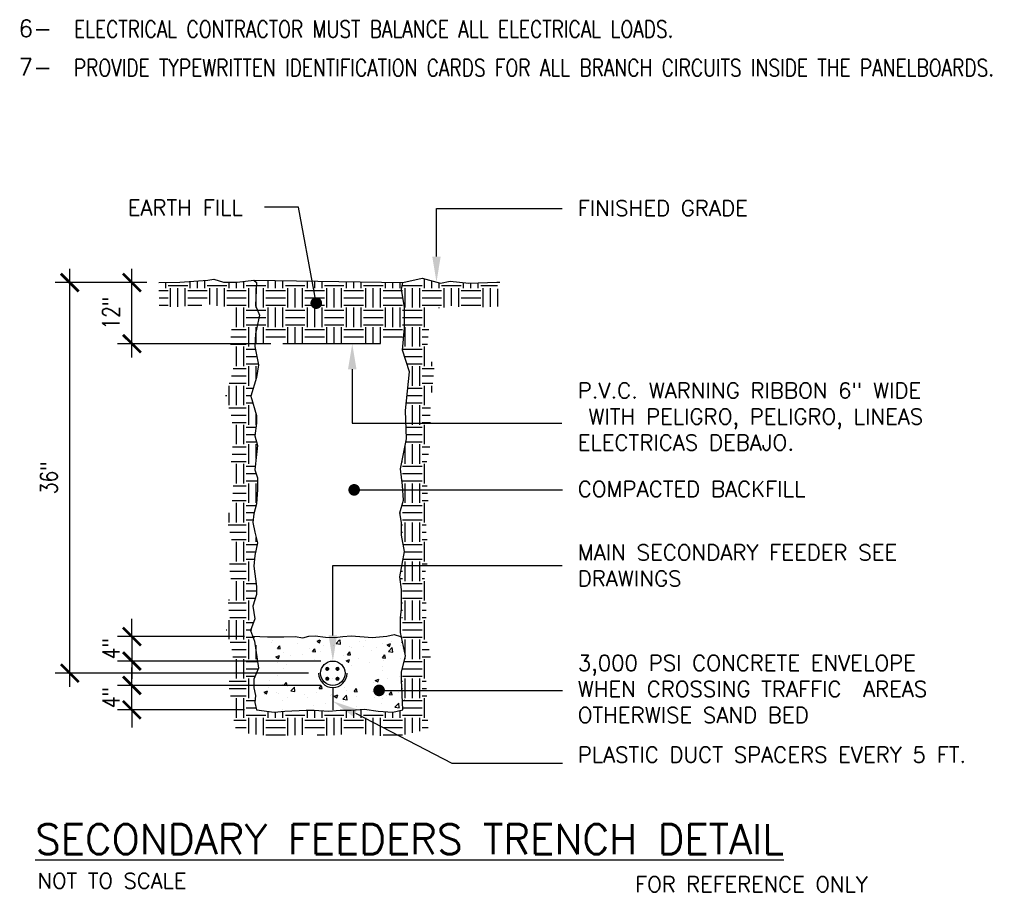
# Model space of a CAD drawing. Header units: inches. Extents: x 26619 to 28048, y 1575 to 4104.
# Tile 17 of 23: x 26643 to 26865, y 3292 to 3489. Entities that reach past the tile are written whole.
import ezdxf
from ezdxf import colors
from ezdxf.entities.mleader import LeaderData, LeaderLine
from ezdxf.math import Vec2, Vec3

# ---------------------------------------------------------------- set-up
doc = ezdxf.new("R2010")
doc.units = ezdxf.units.IN
doc.header["$LTSCALE"] = 2
doc.header["$MEASUREMENT"] = 0
doc.layers.get('0').update_dxf_attribs({"color": 8, "linetype": 'CONTINUOUS'})
doc.layers.get('Defpoints').update_dxf_attribs({"linetype": 'CONTINUOUS'})
for name, color, linetype in [('1DIM', 3, 'CONTINUOUS'), ('DETS', 7, 'CONTINUOUS'), ('EL-ANNO-TEXT', 4, 'CONTINUOUS')]:
    doc.layers.add(name, color=color, linetype=linetype)
doc.layers.add('a-an-DIM', color=8, linetype='CONTINUOUS', lineweight=0)
doc.styles.add('140ANNO', font='simplex.shx', dxfattribs={"height": 0.14})
doc.styles.add('80ANNO', font='romans.shx', dxfattribs={"width": 0.8, "height": 0.08})
doc.styles.get("Standard").update_dxf_attribs({"font": 'simplex.shx'})
doc.dimstyles.new('annotative by juan', dxfattribs={"dimtxt": 0.08, "dimasz": 0.083984, "dimexe": 0.068359, "dimexo": 0.056641, "dimgap": 0.050781, "dimtad": 1, "dimdec": 8, "dimzin": 3, "dimdsep": 46, "dimlunit": 4, "dimtxsty": '80ANNO', "dimblk": 'ARCHTICK', "dimcen": 0.078125, "dimdle": 0.064453, "dimclrt": 3, "dimadec": 0, "dimazin": 0, "dimtfac": 1, "dimtdec": 8, "dimtix": 1, "dimtmove": 1, "dimatfit": 0, "dimfxl": 1, "dimtolj": 1, "dimtzin": 0, "dimarcsym": 0})

# ---------------------------------------------------------------- blocks, each defined once
blk = doc.blocks.new('*X36')
at = {"color": 0}
for p, q in [((2718.16, 552), (2724, 552)), ((2722.5, 538.5), (2722.5, 550.5)), ((2725.5, 550.5), (2725.5, 555.15)), ((2730, 550.5), (2730, 555.08)), ((2734.5, 550.5), (2734.5, 555.01)), ((2736, 552), (2748, 552)), ((2737.5, 538.5), (2737.5, 550.5)), ((2742, 538.5), (2742, 550.5)), ((2746.5, 538.5), (2746.5, 550.5)), ((2749.5, 550.5), (2749.5, 554.77)), ((2754, 550.5), (2754, 554.7)), ((2758.5, 550.5), (2758.5, 554.63)), ((2760, 552), (2772, 552)), ((2761.5, 538.5), (2761.5, 550.5)), ((2766, 538.5), (2766, 550.5)), ((2770.5, 538.5), (2770.5, 550.5)), ((2773.5, 550.5), (2773.5, 554.39)), ((2778, 550.5), (2778, 554.32)), ((2782.5, 550.5), (2782.5, 554.25)), ((2784, 552), (2796, 552)), ((2785.5, 538.5), (2785.5, 550.5)), ((2790, 538.5), (2790, 550.5)), ((2794.5, 538.5), (2794.5, 550.5)), ((2797.5, 550.5), (2797.5, 554.01)), ((2802, 550.5), (2802, 553.94)), ((2806.5, 550.5), (2806.5, 553.87)), ((2718, 539.08), (2718, 547.38)), ((2724, 549), (2736, 549)), ((2724, 544.5), (2736, 544.5)), ((2748, 549), (2760, 549)), ((2748, 544.5), (2760, 544.5)), ((2772, 549), (2784, 549)), ((2772, 544.5), (2784, 544.5)), ((2796, 549), (2807.56, 549)), ((2796, 544.5), (2808, 544.5)), ((2724, 540), (2736, 540)), ((2725.5, 526.5), (2725.5, 538.5)), ((2730, 526.5), (2730, 538.5)), ((2734.5, 526.5), (2734.5, 538.5)), ((2748, 540), (2760, 540)), ((2749.5, 526.5), (2749.5, 538.5)), ((2754, 526.5), (2754, 538.5)), ((2758.5, 526.5), (2758.5, 538.5)), ((2772, 540), (2784, 540)), ((2773.5, 526.5), (2773.5, 538.5)), ((2778, 526.5), (2778, 538.5)), ((2782.5, 526.5), (2782.5, 538.5)), ((2796, 540), (2808, 540)), ((2797.5, 526.5), (2797.5, 538.5)), ((2802, 526.5), (2802, 538.5)), ((2806.5, 526.5), (2806.5, 538.5)), ((2718.83, 537), (2724, 537)), ((2719.85, 532.5), (2724, 532.5)), ((2736, 537), (2748, 537)), ((2736, 532.5), (2748, 532.5)), ((2760, 537), (2772, 537)), ((2760, 532.5), (2772, 532.5)), ((2784, 537), (2796, 537)), ((2784, 532.5), (2796, 532.5)), ((2808, 537), (2809.21, 537)), ((2808, 532.5), (2809.21, 532.5)), ((2718.9, 528), (2724, 528)), ((2722.5, 516.35), (2722.5, 526.5)), ((2736, 528), (2748, 528)), ((2737.5, 516.35), (2737.5, 526.5)), ((2742, 516.35), (2742, 526.5)), ((2746.5, 516.35), (2746.5, 526.5)), ((2760, 528), (2772, 528)), ((2761.5, 516.35), (2761.5, 526.5)), ((2766, 516.35), (2766, 526.5)), ((2770.5, 516.35), (2770.5, 526.5)), ((2784, 528), (2796, 528)), ((2785.5, 516.35), (2785.5, 526.5)), ((2790, 516.35), (2790, 526.5)), ((2794.5, 516.35), (2794.5, 526.5)), ((2808, 528), (2809.21, 528)), ((2718, 516.35), (2718, 523.71)), ((2724, 525), (2736, 525)), ((2724, 520.5), (2736, 520.5)), ((2748, 525), (2760, 525)), ((2748, 520.5), (2760, 520.5)), ((2772, 525), (2784, 525)), ((2772, 520.5), (2784, 520.5)), ((2796, 525), (2808, 525)), ((2796, 520.5), (2808, 520.5))]:
    blk.add_line(p, q, dxfattribs=at)
blk = doc.blocks.new('*X35')
at = {"color": 0}
for p, q in [((2518.34, 448.96), (2518.34, 448.96)), ((2518.57, 450.3), (2518.57, 450.3)), ((2534.35, 448.28), (2534.35, 448.28)), ((2546.14, 450.05), (2547.87, 450.71)), ((2546.14, 450.05), (2547.63, 449.04)), ((2547.63, 449.04), (2548.2, 450.71)), ((2558, 448.59), (2560.04, 450.71)), ((2558, 448.59), (2560.66, 448.17)), ((2560.66, 448.17), (2560.37, 450.71)), ((2571.97, 449.56), (2571.97, 449.56)), ((2576.07, 450.28), (2576.07, 450.28)), ((2586.31, 448.43), (2586.31, 448.43)), ((2589.26, 447.65), (2591.36, 448.45)), ((2589.26, 447.65), (2590.75, 446.64)), ((2590.75, 446.64), (2591.36, 448.45)), ((2592.09, 449.6), (2592.09, 449.6)), ((2521.81, 445.42), (2523.26, 447.14)), ((2521.81, 445.42), (2523.61, 445.26)), ((2523.61, 445.26), (2523.26, 447.14)), ((2525.83, 443.27), (2525.83, 443.27)), ((2537.13, 441.95), (2537.13, 441.95)), ((2541.23, 445.39), (2541.23, 445.39)), ((2543.33, 443.53), (2544.78, 445.26)), ((2543.33, 443.53), (2545.12, 443.38)), ((2545.13, 443.38), (2544.78, 445.26)), ((2548.5, 443.45), (2548.5, 443.45)), ((2550.37, 447.6), (2550.37, 447.6)), ((2556.39, 447.31), (2556.39, 447.31)), ((2564.85, 441.65), (2566.3, 443.38)), ((2564.85, 441.65), (2566.64, 441.5)), ((2566.64, 441.49), (2566.3, 443.37)), ((2566.38, 446.93), (2566.38, 446.93)), ((2567.44, 445.94), (2567.44, 445.94)), ((2574.95, 446.93), (2574.95, 446.93)), ((2579.66, 444.47), (2579.66, 444.47)), ((2582.4, 446.25), (2582.4, 446.25)), ((2587.01, 441.68), (2587.01, 441.68)), ((2590.01, 443.62), (2592.35, 446.06)), ((2590.01, 443.62), (2592.68, 443.21)), ((2592.68, 443.2), (2592.35, 446.05)), ((2597.15, 447.47), (2597.15, 447.47)), ((2598.41, 445.57), (2598.41, 445.57)), ((2520.94, 440.37), (2523.04, 441.18)), ((2520.94, 440.37), (2522.43, 439.37)), ((2522.06, 437.06), (2522.06, 437.06)), ((2522.43, 439.37), (2523.04, 441.18)), ((2529.62, 440.96), (2529.62, 440.96)), ((2544.67, 438.46), (2544.67, 438.46)), ((2554.09, 435.71), (2554.09, 435.71)), ((2556.02, 437.32), (2556.02, 437.32)), ((2562.16, 441.46), (2562.16, 441.46)), ((2564.05, 437.97), (2566.15, 438.78)), ((2564.05, 437.97), (2565.54, 436.97)), ((2565.54, 436.96), (2566.15, 438.78)), ((2571.6, 439.57), (2571.6, 439.57)), ((2578.42, 436.6), (2578.42, 436.6)), ((2586.37, 439.77), (2587.81, 441.49)), ((2586.37, 439.77), (2588.16, 439.61)), ((2586.85, 437.88), (2586.85, 437.88)), ((2588.16, 439.61), (2587.81, 441.49)), ((2597.37, 439.09), (2597.37, 439.09)), ((2525.46, 433.29), (2525.46, 433.29)), ((2527.17, 435.46), (2527.17, 435.46)), ((2529.24, 430.12), (2529.24, 430.12)), ((2551.85, 431.87), (2551.85, 431.87)), ((2559.55, 434.11), (2559.55, 434.11)), ((2567.06, 435.1), (2567.06, 435.1)), ((2586.12, 434.35), (2586.12, 434.35)), ((2586.64, 431.7), (2586.64, 431.7)), ((2516.86, 425.87), (2516.86, 425.87)), ((2521.73, 429.13), (2521.73, 429.13)), ((2525.98, 422.85), (2527.42, 424.58)), ((2527.77, 422.69), (2527.42, 424.57)), ((2555.66, 427.33), (2555.66, 427.33)), ((2580.81, 424.38), (2580.81, 424.38)), ((2581.96, 425.89), (2584.06, 426.7)), ((2581.96, 425.89), (2583.45, 424.89)), ((2583.45, 424.89), (2584.06, 426.7)), ((2589.48, 427.26), (2589.48, 427.26)), ((2596.99, 428.25), (2596.99, 428.25)), ((2598.3, 427.38), (2598.3, 427.38)), ((2513.64, 418.62), (2515.74, 419.43)), ((2513.64, 418.62), (2515.13, 417.61)), ((2515.13, 417.61), (2515.74, 419.42)), ((2516.22, 421.73), (2516.22, 421.73)), ((2521.35, 418.29), (2521.35, 418.29)), ((2522.54, 417.7), (2522.54, 417.7)), ((2525.1, 423.3), (2525.1, 423.3)), ((2525.98, 422.85), (2527.77, 422.69)), ((2529.96, 419.36), (2532.29, 421.8)), ((2529.96, 419.36), (2532.62, 418.95)), ((2532.23, 421.05), (2532.23, 421.05)), ((2532.62, 418.95), (2532.29, 421.8)), ((2532.71, 419.78), (2532.71, 419.78)), ((2545.82, 418.37), (2545.82, 418.37)), ((2547.49, 420.97), (2548.94, 422.69)), ((2547.49, 420.97), (2549.29, 420.81)), ((2548.25, 420.38), (2548.25, 420.38)), ((2549.29, 420.81), (2548.94, 422.69)), ((2551.66, 422.28), (2551.66, 422.28)), ((2559.17, 423.27), (2559.17, 423.27)), ((2563.31, 421.37), (2563.31, 421.37)), ((2564.26, 419.7), (2564.26, 419.7)), ((2569.01, 419.09), (2570.46, 420.81)), ((2569.01, 419.09), (2570.81, 418.93)), ((2570.81, 418.93), (2570.46, 420.81)), ((2570.87, 419.6), (2570.87, 419.6)), ((2580.28, 419.02), (2580.28, 419.02)), ((2586.28, 421.71), (2586.28, 421.71)), ((2590.53, 417.2), (2591.98, 418.93)), ((2592.32, 417.05), (2591.98, 418.93)), ((2596.29, 418.35), (2596.29, 418.35)), ((2513.84, 417.3), (2513.84, 417.3)), ((2524.74, 413.31), (2524.74, 413.31)), ((2528.32, 415.37), (2528.32, 415.37)), ((2538.56, 417.03), (2538.56, 417.03)), ((2540.14, 415.43), (2540.14, 415.43)), ((2551.28, 411.44), (2551.28, 411.44)), ((2554.57, 416.35), (2554.57, 416.35)), ((2555.29, 417.35), (2555.29, 417.35)), ((2556.75, 416.22), (2558.85, 417.02)), ((2556.75, 416.22), (2558.24, 415.21)), ((2558.24, 415.21), (2558.85, 417.02)), ((2561.97, 414.4), (2564.31, 416.83)), ((2561.97, 414.4), (2564.64, 413.98)), ((2562.64, 412.93), (2562.64, 412.93)), ((2564.64, 413.98), (2564.31, 416.83)), ((2570.59, 415.67), (2570.59, 415.67)), ((2581.58, 415.43), (2581.58, 415.43)), ((2585.91, 411.72), (2585.91, 411.72)), ((2586.6, 415), (2586.6, 415)), ((2589.1, 416.41), (2589.1, 416.41)), ((2590.53, 417.2), (2592.32, 417.05)), ((2593.99, 409.43), (2596.33, 411.87)), ((2596.66, 409.02), (2596.33, 411.86)), ((2599.86, 413.82), (2600.22, 413.95)), ((2599.86, 413.82), (2600.22, 413.57)), ((2524.82, 407.95), (2524.82, 407.95)), ((2543.77, 410.45), (2543.77, 410.45)), ((2570.51, 409.61), (2570.51, 409.61)), ((2593.99, 409.43), (2596.66, 409.02)), ((2597.06, 409.48), (2597.06, 409.48))]:
    blk.add_line(p, q, dxfattribs=at)
blk = doc.blocks.new('*X34')
at = {"color": 0}
for p, q in [((2662.5, 550.5), (2662.5, 553.93)), ((2664, 552), (2676, 552)), ((2665.5, 538.98), (2665.5, 550.5)), ((2670, 539.07), (2670, 550.5)), ((2674.5, 539.29), (2674.5, 550.5)), ((2677.5, 550.5), (2677.5, 554.54)), ((2682, 550.5), (2682, 554.85)), ((2686.5, 550.5), (2686.5, 555.16)), ((2688, 552), (2700, 552)), ((2689.5, 540.33), (2689.5, 550.5)), ((2694, 539.64), (2694, 550.5)), ((2698.5, 539.1), (2698.5, 550.5)), ((2701.5, 550.5), (2701.5, 554.1)), ((2706, 550.5), (2706, 554.1)), ((2710.5, 550.5), (2710.5, 554.58)), ((2712, 552), (2718.16, 552)), ((2713.5, 538.5), (2713.5, 550.5)), ((2718, 547.38), (2718, 550.5)), ((2808, 552), (2820, 552)), ((2809.5, 538.5), (2809.5, 550.5)), ((2814, 538.5), (2814, 550.5)), ((2818.5, 538.5), (2818.5, 550.5)), ((2821.5, 550.5), (2821.5, 556.08)), ((2826, 550.5), (2826, 554.9)), ((2830.5, 550.5), (2830.5, 553.72)), ((2832, 552), (2844, 552)), ((2833.5, 538.64), (2833.5, 550.5)), ((2838, 539.54), (2838, 550.5)), ((2842.5, 539.06), (2842.5, 550.5)), ((2845.5, 550.5), (2845.5, 553.83)), ((2850, 550.5), (2850, 553.54)), ((2854.5, 550.5), (2854.5, 553.7)), ((2856, 552), (2866.25, 552)), ((2857.5, 538.79), (2857.5, 550.5)), ((2862, 538.95), (2862, 550.5)), ((2658.32, 549), (2664, 549)), ((2658.41, 544.5), (2664, 544.5)), ((2676, 549), (2688, 549)), ((2676, 544.5), (2688, 544.5)), ((2700, 549), (2712, 549)), ((2700, 544.5), (2712, 544.5)), ((2807.56, 549), (2808, 549)), ((2820, 549), (2832, 549)), ((2820, 544.5), (2832, 544.5)), ((2844, 549), (2856, 549)), ((2844, 544.5), (2856, 544.5)), ((2866.5, 539.1), (2866.5, 549.94)), ((2658.5, 540), (2664, 540)), ((2676, 540), (2684.73, 540)), ((2700, 540), (2712, 540)), ((2706, 526.5), (2706, 538.5)), ((2710.5, 526.5), (2710.5, 538.5)), ((2718, 538.5), (2718, 539.08)), ((2820, 540), (2832, 540)), ((2821.5, 526.5), (2821.5, 538.5)), ((2830.5, 538.21), (2830.5, 538.5)), ((2844, 540), (2856, 540)), ((2712, 537), (2718.83, 537)), ((2712, 532.5), (2719.85, 532.5)), ((2809.21, 537), (2820, 537)), ((2809.21, 532.5), (2820, 532.5)), ((2712, 528), (2718.9, 528)), ((2713.5, 514.5), (2713.5, 526.5)), ((2718, 523.71), (2718, 526.5)), ((2809.21, 528), (2820, 528)), ((2809.5, 514.5), (2809.5, 526.5)), ((2814, 514.5), (2814, 526.5)), ((2818.5, 514.5), (2818.5, 526.5)), ((2702.54, 520.5), (2712, 520.5)), ((2702.94, 525), (2712, 525)), ((2820, 525), (2824.17, 525)), ((2820, 520.5), (2823.78, 520.5)), ((2702.19, 516), (2712, 516)), ((2706, 502.5), (2706, 514.5)), ((2710.5, 502.5), (2710.5, 514.5)), ((2820, 516), (2823.39, 516)), ((2821.5, 502.5), (2821.5, 514.5)), ((2712, 513), (2717.48, 513)), ((2712, 508.5), (2718.43, 508.5)), ((2808.07, 513), (2820, 513)), ((2809.21, 508.5), (2820, 508.5)), ((2712, 504), (2719.38, 504)), ((2713.5, 490.5), (2713.5, 502.5)), ((2718, 494.5), (2718, 502.5)), ((2810.64, 504), (2820, 504)), ((2814, 490.5), (2814, 502.5)), ((2818.5, 490.5), (2818.5, 502.5)), ((2826, 502.5), (2826, 505.2)), ((2702.9, 496.5), (2712, 496.5)), ((2703.99, 501), (2712, 501)), ((2820, 501), (2827.34, 501)), ((2820, 496.5), (2827.01, 496.5)), ((2701.48, 492), (2712, 492)), ((2701.5, 478.5), (2701.5, 490.5)), ((2706, 478.5), (2706, 490.5)), ((2710.5, 478.5), (2710.5, 490.5)), ((2820, 492), (2826.56, 492)), ((2821.5, 478.5), (2821.5, 490.5)), ((2826, 486.43), (2826, 490.5)), ((2699.11, 484.5), (2700, 484.5)), ((2712, 489), (2716.26, 489)), ((2712, 484.5), (2714.84, 484.5)), ((2810.73, 484.5), (2820, 484.5)), ((2811.18, 489), (2820, 489)), ((2712, 480), (2716, 480)), ((2713.5, 466.5), (2713.5, 478.5)), ((2810.28, 480), (2820, 480)), ((2814, 466.5), (2814, 478.5)), ((2818.5, 466.5), (2818.5, 478.5)), ((2701.23, 477), (2712, 477)), ((2702.59, 472.5), (2712, 472.5)), ((2718, 466.5), (2718, 473.32)), ((2820, 477), (2825.06, 477)), ((2820, 472.5), (2824.91, 472.5)), ((2703.24, 468), (2712, 468)), ((2706, 454.5), (2706, 466.5)), ((2710.5, 454.5), (2710.5, 466.5)), ((2820, 468), (2825.06, 468)), ((2821.5, 454.5), (2821.5, 466.5)), ((2712, 465), (2717.95, 465)), ((2712, 460.5), (2717.26, 460.5)), ((2810.16, 465), (2820, 465)), ((2810.31, 460.5), (2820, 460.5)), ((2712, 456), (2718.24, 456)), ((2713.5, 442.5), (2713.5, 454.5)), ((2718, 445.7), (2718, 454.5)), ((2810.04, 456), (2820, 456)), ((2814, 442.5), (2814, 454.5)), ((2818.5, 442.5), (2818.5, 454.5)), ((2703.23, 448.5), (2712, 448.5)), ((2703.48, 453), (2712, 453)), ((2809.5, 442.5), (2809.5, 453.23)), ((2820, 453), (2824.73, 453)), ((2820, 448.5), (2823.86, 448.5)), ((2702.67, 444), (2712, 444)), ((2706, 430.5), (2706, 442.5)), ((2710.5, 430.5), (2710.5, 442.5)), ((2807.71, 444), (2808, 444)), ((2820, 444), (2822.99, 444)), ((2821.5, 430.5), (2821.5, 442.5)), ((2712, 441), (2717.41, 441)), ((2712, 436.5), (2717.98, 436.5)), ((2808, 441), (2820, 441)), ((2808, 436.5), (2820, 436.5)), ((2712, 432), (2718.93, 432)), ((2713.5, 418.5), (2713.5, 430.5)), ((2718, 418.5), (2718, 430.5)), ((2808, 432), (2820, 432)), ((2809.5, 418.5), (2809.5, 430.5)), ((2814, 418.5), (2814, 430.5)), ((2818.5, 418.5), (2818.5, 430.5)), ((2703.74, 424.5), (2712, 424.5)), ((2703.93, 429), (2712, 429)), ((2820, 429), (2823.06, 429)), ((2820, 424.5), (2823.36, 424.5)), ((2703.31, 420), (2712, 420)), ((2706, 406.5), (2706, 418.5)), ((2710.5, 406.5), (2710.5, 418.5)), ((2820, 420), (2823.66, 420)), ((2821.5, 406.5), (2821.5, 418.5)), ((2701.5, 406.5), (2701.5, 412.4)), ((2712, 417), (2718.07, 417)), ((2712, 412.5), (2716.72, 412.5)), ((2806.5, 411.05), (2806.5, 413.39)), ((2808, 417), (2820, 417)), ((2808, 412.5), (2820, 412.5)), ((2712, 408), (2716.1, 408)), ((2713.5, 394.5), (2713.5, 406.5)), ((2808, 408), (2820, 408)), ((2809.5, 394.5), (2809.5, 406.5)), ((2814, 394.5), (2814, 406.5)), ((2818.5, 394.5), (2818.5, 406.5)), ((2700.94, 405), (2712, 405)), ((2701.84, 400.5), (2712, 400.5)), ((2807.41, 405), (2808, 405)), ((2807.41, 400.5), (2808, 400.5)), ((2820, 405), (2822.41, 405)), ((2820, 400.5), (2822.41, 400.5)), ((2702.82, 396), (2712, 396)), ((2706, 382.5), (2706, 394.5)), ((2710.5, 382.5), (2710.5, 394.5)), ((2718, 394.5), (2718, 397.34)), ((2807.89, 396), (2808, 396)), ((2820, 396), (2823.12, 396)), ((2821.5, 382.5), (2821.5, 394.5)), ((2712, 393), (2718.71, 393)), ((2712, 388.5), (2717.67, 388.5)), ((2808.42, 393), (2820, 393)), ((2809.19, 388.5), (2820, 388.5)), ((2712, 384), (2716.93, 384)), ((2713.5, 370.5), (2713.5, 382.5)), ((2808.33, 384), (2820, 384)), ((2809.5, 370.5), (2809.5, 382.5)), ((2814, 370.5), (2814, 382.5)), ((2818.5, 370.5), (2818.5, 382.5)), ((2701.6, 381), (2712, 381)), ((2701.83, 376.5), (2712, 376.5)), ((2806.88, 376.5), (2808, 376.5)), ((2807.75, 381), (2808, 381)), ((2820, 381), (2823.02, 381)), ((2820, 376.5), (2822.16, 376.5)), ((2702.47, 372), (2712, 372)), ((2706, 358.5), (2706, 370.5)), ((2710.5, 358.5), (2710.5, 370.5)), ((2712, 369), (2718.05, 369)), ((2806.37, 372), (2808, 372)), ((2808, 369), (2820, 369)), ((2820, 372), (2821.55, 372)), ((2821.5, 358.5), (2821.5, 370.5)), ((2712, 364.5), (2718.33, 364.5)), ((2808, 364.5), (2820, 364.5)), ((2700.76, 357), (2712, 357)), ((2701.5, 358.5), (2701.5, 359.23)), ((2712, 360), (2717.57, 360)), ((2713.5, 346.5), (2713.5, 358.5)), ((2807.41, 357), (2808, 357)), ((2808, 360), (2820, 360)), ((2809.5, 346.5), (2809.5, 358.5)), ((2814, 346.5), (2814, 358.5)), ((2818.5, 346.5), (2818.5, 358.5)), ((2820, 357), (2822.41, 357)), ((2701.16, 352.5), (2712, 352.5)), ((2807.41, 352.5), (2808, 352.5)), ((2820, 352.5), (2822.41, 352.5)), ((2701.5, 334.84), (2701.5, 346.5)), ((2701.77, 348), (2712, 348)), ((2706, 334.5), (2706, 346.5)), ((2710.5, 334.5), (2710.5, 346.5)), ((2712, 345), (2716.5, 345)), ((2807.41, 348), (2808, 348)), ((2808, 345), (2820, 345)), ((2820, 348), (2822.41, 348)), ((2821.5, 334.5), (2821.5, 346.5)), ((2699.72, 340.5), (2700, 340.5)), ((2712, 340.5), (2715.43, 340.5)), ((2808, 340.5), (2820, 340.5)), ((2702.11, 333), (2712, 333)), ((2712, 336), (2716.93, 336)), ((2713.5, 322.5), (2713.5, 334.5)), ((2807.41, 333), (2808, 333)), ((2808, 336), (2820, 336)), ((2809.5, 325.69), (2809.5, 334.5)), ((2814, 322.5), (2814, 334.5)), ((2818.5, 322.5), (2818.5, 334.5)), ((2820, 333), (2823.01, 333)), ((2703.19, 328.5), (2712, 328.5)), ((2718, 322.5), (2718, 331.07)), ((2820, 328.5), (2824.3, 328.5)), ((2703.67, 324), (2712, 324)), ((2706, 310.5), (2706, 322.5)), ((2710.5, 310.5), (2710.5, 322.5)), ((2712, 321), (2719.08, 321)), ((2808.95, 321), (2820, 321)), ((2809.5, 322.5), (2809.5, 323.34)), ((2820, 324), (2825.07, 324)), ((2821.5, 310.5), (2821.5, 322.5)), ((2712, 316.5), (2719.36, 316.5)), ((2808, 316.5), (2820, 316.5)), ((2701.53, 309), (2712, 309)), ((2712, 312), (2717.31, 312)), ((2713.5, 298.5), (2713.5, 310.5)), ((2807.44, 309), (2808, 309)), ((2808, 312), (2820, 312)), ((2809.5, 298.5), (2809.5, 310.5)), ((2814, 298.5), (2814, 310.5)), ((2818.5, 298.5), (2818.5, 310.5)), ((2820, 309), (2822.46, 309)), ((2701.53, 304.5), (2712, 304.5)), ((2807.64, 304.5), (2808, 304.5)), ((2820, 304.5), (2822.66, 304.5)), ((2702.3, 300), (2712, 300)), ((2706, 286.5), (2706, 298.5)), ((2710.5, 286.5), (2710.5, 298.5)), ((2712, 297), (2717.28, 297)), ((2807.84, 300), (2808, 300)), ((2808, 297), (2820, 297)), ((2820, 300), (2822.86, 300)), ((2821.5, 286.5), (2821.5, 298.5)), ((2712, 292.5), (2717.95, 292.5)), ((2725.5, 286.5), (2725.5, 290.42)), ((2734.5, 286.5), (2734.5, 290.46)), ((2749.5, 286.5), (2749.5, 291.16)), ((2754, 286.5), (2754, 291.14)), ((2758.5, 286.5), (2758.5, 290.84)), ((2773.5, 286.5), (2773.5, 291.16)), ((2778, 286.5), (2778, 291.28)), ((2782.5, 286.5), (2782.5, 291.6)), ((2806.5, 286.5), (2806.5, 290.96)), ((2808.18, 292.5), (2820, 292.5)), ((2704.32, 285), (2712, 285)), ((2712, 288), (2724, 288)), ((2713.5, 276.82), (2713.5, 286.5)), ((2718, 276.25), (2718, 286.5)), ((2722.5, 275.68), (2722.5, 286.5)), ((2724, 285), (2736, 285)), ((2730, 286.5), (2730, 290.05)), ((2736, 288), (2748, 288)), ((2737.5, 275.63), (2737.5, 286.5)), ((2742, 275.84), (2742, 286.5)), ((2746.5, 276.04), (2746.5, 286.5)), ((2748, 285), (2760, 285)), ((2760, 288), (2772, 288)), ((2761.5, 275.6), (2761.5, 286.5)), ((2766, 275.8), (2766, 286.5)), ((2770.5, 276.16), (2770.5, 286.5)), ((2772, 285), (2784, 285)), ((2784, 288), (2796, 288)), ((2785.5, 276.49), (2785.5, 286.5)), ((2790, 275.85), (2790, 286.5)), ((2794.5, 275.44), (2794.5, 286.5)), ((2796, 285), (2808, 285)), ((2797.5, 286.5), (2797.5, 290.27)), ((2802, 286.5), (2802, 289.97)), ((2808, 288), (2820, 288)), ((2809.5, 276.26), (2809.5, 286.5)), ((2814, 277.26), (2814, 286.5)), ((2818.5, 278.26), (2818.5, 286.5)), ((2820, 285), (2823.53, 285)), ((2705.4, 280.5), (2712, 280.5)), ((2724, 280.5), (2736, 280.5)), ((2748, 280.5), (2760, 280.5)), ((2772, 280.5), (2784, 280.5)), ((2796, 280.5), (2808, 280.5)), ((2820, 280.5), (2823.73, 280.5)), ((2724, 276), (2736, 276)), ((2755.54, 276), (2760, 276)), ((2796, 276), (2808, 276))]:
    blk.add_line(p, q, dxfattribs=at)
blk = doc.blocks.new('_Dot')
at = {"color": 0, "linetype": 'ByBlock', "lineweight": -2}
blk.add_line((-0.5, 0), (-1, 0), dxfattribs=at)
at = {"color": 0, "linetype": 'ByBlock', "const_width": 0.5}
blk.add_lwpolyline([(-0.25, 0, 1), (0.25, 0, 1)], format="xyb", close=True, dxfattribs=at)
blk = doc.blocks.new('_ArchTick')
at = {"color": 0, "linetype": 'ByBlock', "const_width": 0.15}
blk.add_lwpolyline([(-0.5, -0.5), (0.5, 0.5)], dxfattribs=at)
blk = doc.blocks.new('*D84')
at = {"layer": 'a-an-DIM', "color": 0, "linetype": 'Continuous', "lineweight": -2, "transparency": 16777216}
for p, q in [((26668.14, 3338.9), (26668.14, 3342.93)), ((26710.79, 3338.9), (26664.86, 3338.9)), ((26668.14, 3333.39), (26668.14, 3338.9)), ((26693.54, 3333.39), (26664.86, 3333.39)), ((26668.14, 3333.39), (26668.14, 3329.36))]:
    blk.add_line(p, q, dxfattribs=at)
at = {"layer": 'Defpoints', "color": 0, "linetype": 'Continuous', "transparency": 16777216}
for p in [(26668.14, 3338.9), (26713.5, 3338.9), (26696.26, 3333.39)]:
    blk.add_point(p, dxfattribs=at)
at = {"layer": 'a-an-DIM', "color": 0, "linetype": 'Continuous', "lineweight": -2, "transparency": 16777216, "xscale": 4.03125, "yscale": 4.03125, "zscale": 4.03125}
for p, rotation in [((26668.14, 3338.9), 270), ((26668.14, 3333.39), 90)]:
    blk.add_blockref('_ArchTick', p, dxfattribs=dict(at, rotation=rotation))
at = {"layer": 'a-an-DIM', "color": 3, "linetype": 'Continuous', "transparency": 16777216, "insert": (26663.41, 3336.14), "char_height": 3.84, "attachment_point": 5, "rotation": 90, "style": '80ANNO'}
blk.add_mtext('\\A1;4"', dxfattribs=at)
blk = doc.blocks.new('*D85')
at = {"layer": 'a-an-DIM', "color": 0, "linetype": 'Continuous', "lineweight": -2, "transparency": 16777216}
for p, q in [((26668.14, 3349.92), (26668.14, 3353.96)), ((26693.54, 3349.92), (26664.86, 3349.92)), ((26668.14, 3349.92), (26668.14, 3344.41)), ((26710.79, 3344.41), (26664.86, 3344.41)), ((26668.14, 3344.41), (26668.14, 3340.38))]:
    blk.add_line(p, q, dxfattribs=at)
at = {"layer": 'Defpoints', "color": 0, "linetype": 'Continuous', "transparency": 16777216}
for p in [(26696.26, 3349.92), (26668.14, 3344.41), (26713.5, 3344.41)]:
    blk.add_point(p, dxfattribs=at)
at = {"layer": 'a-an-DIM', "color": 0, "linetype": 'Continuous', "lineweight": -2, "transparency": 16777216, "xscale": 4.03125, "yscale": 4.03125, "zscale": 4.03125}
for p, rotation in [((26668.14, 3349.92), 270), ((26668.14, 3344.41), 90)]:
    blk.add_blockref('_ArchTick', p, dxfattribs=dict(at, rotation=rotation))
at = {"layer": 'a-an-DIM', "color": 3, "linetype": 'Continuous', "transparency": 16777216, "insert": (26663.41, 3347.17), "char_height": 3.84, "attachment_point": 5, "rotation": 90, "style": '80ANNO'}
blk.add_mtext('\\A1;4"', dxfattribs=at)
blk = doc.blocks.new('*D86')
at = {"layer": 'a-an-DIM', "color": 0, "linetype": 'Continuous', "lineweight": -2, "transparency": 16777216}
for p, q in [((26654.12, 3338.56), (26654.12, 3432.95)), ((26671.49, 3429.86), (26650.84, 3429.86)), ((26708.03, 3341.66), (26650.84, 3341.66))]:
    blk.add_line(p, q, dxfattribs=at)
at = {"layer": 'Defpoints', "color": 0, "linetype": 'Continuous', "transparency": 16777216}
for p in [(26654.12, 3429.86), (26674.21, 3429.86), (26710.75, 3341.66)]:
    blk.add_point(p, dxfattribs=at)
at = {"layer": 'a-an-DIM', "color": 0, "linetype": 'Continuous', "lineweight": -2, "transparency": 16777216, "xscale": 4.03125, "yscale": 4.03125, "zscale": 4.03125}
for p, rotation in [((26654.12, 3429.86), 90), ((26654.12, 3341.66), 270)]:
    blk.add_blockref('_ArchTick', p, dxfattribs=dict(at, rotation=rotation))
at = {"layer": 'a-an-DIM', "color": 3, "linetype": 'Continuous', "transparency": 16777216, "insert": (26649.4, 3385.76), "char_height": 3.84, "attachment_point": 5, "rotation": 90, "style": '80ANNO'}
blk.add_mtext('\\A1;36"', dxfattribs=at)
blk = doc.blocks.new('*D87')
at = {"layer": 'a-an-DIM', "color": 0, "linetype": 'Continuous', "lineweight": -2, "transparency": 16777216}
for p, q in [((26668.14, 3412.98), (26668.14, 3432.95)), ((26671.49, 3429.86), (26664.86, 3429.86)), ((26699.47, 3416.07), (26664.86, 3416.07))]:
    blk.add_line(p, q, dxfattribs=at)
at = {"layer": 'Defpoints', "color": 0, "linetype": 'Continuous', "transparency": 16777216}
for p in [(26668.14, 3429.86), (26674.21, 3429.86), (26702.19, 3416.07)]:
    blk.add_point(p, dxfattribs=at)
at = {"layer": 'a-an-DIM', "color": 0, "linetype": 'Continuous', "lineweight": -2, "transparency": 16777216, "xscale": 4.03125, "yscale": 4.03125, "zscale": 4.03125}
for p, rotation in [((26668.14, 3429.86), 90), ((26668.14, 3416.07), 270)]:
    blk.add_blockref('_ArchTick', p, dxfattribs=dict(at, rotation=rotation))
at = {"layer": 'a-an-DIM', "color": 3, "linetype": 'Continuous', "transparency": 16777216, "insert": (26663.41, 3422.96), "char_height": 3.84, "attachment_point": 5, "rotation": 90, "style": '80ANNO'}
blk.add_mtext('\\A1;12"', dxfattribs=at)

msp = doc.modelspace()

# ---------------------------------------------------------------- linework, layer by layer
at = {"layer": '1DIM'}
msp.add_line((26704.89816798, 3344.41142382), (26678.59515488, 3344.41142382), dxfattribs=at)
at = {"layer": 'DETS'}
for p, q in [((26695.6391009, 3430.38641095), (26729.33691798, 3429.85517382)), ((26702.18561054, 3416.07392382), (26724.23561054, 3416.07392382))]:
    msp.add_line(p, q, dxfattribs=at)
at = {"layer": 'DETS', "color": 1}
msp.add_line((26713.5042079, 3338.43954882), (26713.5042079, 3333.38642382), dxfattribs=at)
at = {"layer": 'DETS', "color": 4}
for points in [[(26674.21191798, 3429.85517382), (26678.94039363, 3429.9471932), (26685.31228122, 3430.38641095), (26686.63058699, 3430.60601443), (26688.82779776, 3429.9471932), (26691.90386919, 3429.9471932), (26695.6391009, 3430.38641095), (26696.26191798, 3429.85517382), (26696.07854601, 3424.67658011), (26696.95742145, 3422.48049132), (26696.07854601, 3418.30792803), (26695.85883085, 3415.45300721), (26696.73770629, 3411.28044391), (26696.29826117, 3408.42552309), (26694.97994062, 3404.2529598), (26696.29826117, 3399.86078223), (26696.29826117, 3398.1039112), (26695.85883085, 3395.24900117), (26696.51799112, 3393.05291239), (26696.29826117, 3391.07643788), (26695.85883085, 3387.56269582), (26696.51799112, 3385.80582479), (26696.51799112, 3383.17051825), (26696.29826117, 3379.87639047), (26695.6391009, 3377.68030168), (26695.41938574, 3375.70381638), (26695.85883085, 3373.50772759), (26696.51799112, 3371.09203532), (26695.85883085, 3368.2371253), (26695.6391009, 3365.82142224), (26696.29826117, 3361.20964118), (26696.29826117, 3359.45277015), (26695.41938573, 3356.81746361), (26695.85883085, 3353.96255359), (26694.94779065, 3351.30202735), (26695.82666608, 3348.90546667), (26696.73770629, 3342.76250617), (26695.6391009, 3340.34680311), (26695.6391009, 3338.3703286), (26696.07854601, 3336.61345757), (26695.85883085, 3335.07620082), (26696.26191798, 3333.38642382), (26700.25322283, 3332.88011204), (26702.67013398, 3333.09971552), (26707.50397107, 3333.31932979), (26709.26173674, 3333.31932979), (26712.55753811, 3333.09971552), (26715.19416443, 3333.31932979), (26717.61109037, 3333.31932979), (26720.6871618, 3333.53893327), (26723.76324802, 3333.09971552), (26727.05903461, 3332.88011204), (26729.33691798, 3333.38642382), (26729.03651543, 3340.12719963), (26729.03651543, 3341.88407066), (26729.91539087, 3345.6174162), (26728.78463551, 3350.83184266), (26728.78463551, 3354.12597044), (26729.03651543, 3356.15864237), (26729.03651543, 3360.55081994), (26728.59708511, 3363.40572997), (26729.69567571, 3369.11556081), (26729.03651543, 3372.84890635), (26729.03651543, 3375.70381637), (26728.59708511, 3377.89990516), (26729.47596055, 3380.75482598), (26729.25624538, 3384.04895376), (26728.81680027, 3387.7822993), (26730.13512082, 3394.59017993), (26729.91539087, 3400.95883202), (26730.7942811, 3409.74317636), (26729.25624538, 3414.57457169), (26729.69567571, 3419.6255705), (26729.69567571, 3424.23736235), (26729.03651543, 3428.40992565), (26729.33691798, 3429.85517382), (26729.33691798, 3429.85517382), (26733.65063736, 3430.82562871), (26737.82531418, 3429.72757892), (26740.02251017, 3430.16679668), (26744.19718699, 3429.72757892), (26750.5690598, 3429.9471932), (26751.22822007, 3429.9471932)], [(26695.45805048, 3350.01075543), (26697.02548879, 3349.95799154), (26698.75139132, 3349.87958332), (26702.43854, 3349.87958332), (26705.0273938, 3349.95799154), (26706.75328154, 3349.64434785), (26708.08693484, 3350.03639977), (26709.49904094, 3350.11480799), (26711.85253633, 3349.8011751), (26713.97068809, 3349.72275608), (26715.77502863, 3349.95799154), (26717.65782198, 3350.11480799), (26720.5604722, 3349.87958332), (26722.36482754, 3349.72275608), (26725.65972699, 3350.03639977), (26727.38561473, 3350.42845168), (26728.78463551, 3349.91783572)]]:
    msp.add_lwpolyline(points, dxfattribs=at)
at = {"layer": 'DETS', "const_width": 0.459375}
for points in [[(26712.01819731, 3342.6388698, 1), (26712.47757231, 3342.6388698, 1)], [(26714.3285333, 3342.6388698, 1), (26714.7879083, 3342.6388698, 1)], [(26712.01819731, 3340.39829247, 1), (26712.47757231, 3340.39829247, 1)], [(26714.3285333, 3340.39829247, 1), (26714.7879083, 3340.39829247, 1)]]:
    msp.add_lwpolyline(points, format="xyb", close=True, dxfattribs=at)
at = {"layer": 'DETS', "color": 3}
msp.add_circle((26713.5042079, 3341.65517382), 2.75625, dxfattribs=at)
at = {"layer": 'DETS', "color": 1}
msp.add_arc((26713.5042079, 3341.65517382), 3.215625, 179.9999999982, 359.9999999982, dxfattribs=at)

# ---------------------------------------------------------------- block references
at = {"layer": 'DETS', "color": 15, "xscale": 0.3674999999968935, "yscale": 0.3674999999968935, "zscale": 0.3674999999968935}
for name, p in [('*X34', (25697.31275412, 3226.3170769)), ('*X36', (25697.31275412, 3226.3170769)), ('*X35', (25774.22478928, 3183.52740883))]:
    msp.add_blockref(name, p, dxfattribs=at)

# ---------------------------------------------------------------- texts
at = {"layer": 'EL-ANNO-TEXT', "style": '80ANNO'}
for s, p in [('6-', (26642.54883931, 3485.32195756)), ('7-', (26642.54883931, 3476.5994194))]:
    msp.add_text(s, height=3.84, dxfattribs=at).set_placement(p)
at = {"layer": 'EL-ANNO-TEXT'}
msp.add_text('EARTH FILL', height=3.528, rotation=359.9999999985, dxfattribs=at).set_placement((26667.18315548, 3445.005405))
at = {"layer": 'EL-ANNO-TEXT', "color": 5, "linetype": 'Continuous', "style": '140ANNO'}
msp.add_text('%%USECONDARY FEEDERS TRENCH DETAIL', height=6.72, dxfattribs=at).set_placement((26646.30763785, 3300.82874489, -13.73691463))
at = {"layer": 'EL-ANNO-TEXT'}
for s, p in [('NOT TO SCALE', (26646.82780838, 3293.05084482, -13.73691463)), ('FOR REFERENCE ONLY', (26781.79373274, 3292.24303501, -13.73691463))]:
    msp.add_text(s, height=3.4876962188, dxfattribs=at).set_placement(p)
at = {"layer": 'EL-ANNO-TEXT', "linetype": 'Continuous', "char_height": 3.84, "attachment_point": 1, "style": '80ANNO'}
for s, insert, width in [('ELECTRICAL CONTRACTOR MUST BALANCE ALL ELECTRICAL LOADS.', (26655.07227765, 3489.02292537), 208.4713362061), ('\\pxqj;PROVIDE TYPEWRITTEN IDENTIFICATION CARDS FOR ALL BRANCH CIRCUITS INSIDE THE PANELBOARDS. ', (26655.04831883, 3480.30096527), 210.3479916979)]:
    msp.add_mtext(s, dxfattribs=dict(at, insert=insert, width=width))
at = {"layer": 'EL-ANNO-TEXT', "linetype": 'Continuous', "char_height": 3.528, "width": 87.2430387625, "attachment_point": 1, "rotation": 359.9999999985}
for s, insert in [('FINISHED GRADE', (26768.79270343, 3448.43129182)), ('P.V.C. WARNING RIBBON 6" WIDE   WITH PELIGRO, PELIGRO, LINEAS ELECTRICAS DEBAJO.', (26768.79270343, 3407.26324283)), ('COMPACTED BACKFILL', (26768.79270343, 3385.02179888)), ('MAIN SECONDARY FEEDER SEE DRAWINGS', (26768.79270343, 3370.69106279)), ('3,000 PSI CONCRETE ENVELOPE  WHEN CROSSING TRAFFIC  AREAS OTHERWISE SAND BED', (26768.79270343, 3345.72658126)), ('PLASTIC DUCT SPACERS EVERY 5 FT.', (26768.79270343, 3325.01305506))]:
    msp.add_mtext(s, dxfattribs=dict(at, insert=insert))

# ---------------------------------------------------------------- dimensions: what is measured, and where the dimension line sits
at = {"layer": 'a-an-DIM', "linetype": 'Continuous'}
for base, p1, p2, angle, text, picture, middle in [((26654.12082488, 3429.85517382), (26710.7479579, 3341.65517382), (26674.21191799, 3429.85517382), 90, '36"', '*D86', (26649.39761059, 3385.75517382)), ((26668.13705201, 3429.85517382), (26702.18561054, 3416.07392382), (26674.21191799, 3429.85517382), 90, '12"', '*D87', (26663.41383773, 3422.96454882)), ((26668.13705201, 3344.41142382), (26696.26191798, 3349.92392382), (26713.5042079, 3344.41142382), 270, '4"', '*D85', (26663.41383773, 3347.16767382)), ((26668.13705201, 3338.89892382), (26696.26191798, 3333.38642382), (26713.5042079, 3338.89892382), 90, '4"', '*D84', (26663.41383773, 3336.14267382))]:
    dim = msp.add_linear_dim(base=base, p1=p1, p2=p2, angle=angle, text=text, dimstyle='annotative by juan', override={"dimscale": 0, "dimtix": 1, "dimtofl": 1, "dimtmove": 1, "dimatfit": 0}, dxfattribs=at)
    dim.commit()
    dim.dimension.update_dxf_attribs({"geometry": picture, "text_midpoint": middle})

# ---------------------------------------------------------------- leaders
at = {"layer": 'EL-ANNO-TEXT', "linetype": 'Continuous'}
ml = msp.add_multileader_mtext('Standard', dxfattribs=at)
ml.set_content('', color=256, style='80ANNO')
ml.set_leader_properties(color=1, linetype='ByLayer', lineweight=-1)
ml.set_arrow_properties(name='DOT')
ml.build(insert=Vec2(0, 0))
ml.multileader.update_dxf_attribs({"text_left_attachment_type": 2, "text_right_attachment_type": 2, "dogleg_length": 0.08007812, "arrow_head_size": 2.625, "scale": 48})
ctx = ml.context
ctx.base_point, ctx.scale, ctx.char_height, ctx.arrow_head_size, ctx.landing_gap_size, ctx.plane_origin = Vec3(26688.49542317, 3446.87057561), 48, 3.84, 2.625, 4.8, Vec3(26709.76131462, 3425.22907355)
ctx.left_attachment, ctx.right_attachment, ctx.text_align_type = 2, 2, 2
notes = []
notes.append((ctx, [(0, (1, 1, 0), (26701.93917317, 3446.87057561), (-1, 0), 3.84375, [(0, [(26709.76131462, 3425.22907355), (26705.73417639, 3446.87057561)], 0, [])])]))
ctx.mtext.insert, ctx.mtext.alignment, ctx.mtext.flow_direction = Vec3(26693.29542317, 3448.79057561), 3, 5
ml = msp.add_multileader_mtext('Standard', dxfattribs=at)
ml.set_content('', color=256, style='80ANNO')
ml.set_leader_properties(color=1, linetype='ByLayer', lineweight=-1)
ml.build(insert=Vec2(0, 0))
ml.multileader.update_dxf_attribs({"text_left_attachment_type": 2, "text_right_attachment_type": 2, "dogleg_length": 0.08007812, "arrow_head_size": 5.765625, "scale": 48})
ctx = ml.context
ctx.base_point, ctx.scale, ctx.char_height, ctx.arrow_head_size, ctx.landing_gap_size, ctx.plane_origin = Vec3(26765.29525661, 3446.58619431), 48, 3.84, 5.765625, 4.8, Vec3(26736.90694128, 3429.96913514)
ctx.left_attachment, ctx.right_attachment = 2, 2
notes.append((ctx, [(0, (1, 1, 0), (26761.45150661, 3446.58619431), (1, 0), 3.84375, [(0, [(26736.90694128, 3429.96913514), (26736.90694128, 3446.58619431)], 0, [])])]))
ctx.mtext.insert, ctx.mtext.flow_direction = Vec3(26770.09525661, 3448.50619431), 5
ml = msp.add_multileader_mtext('Standard', dxfattribs=at)
ml.set_content('', color=256, style='80ANNO')
ml.set_leader_properties(color=1, linetype='ByLayer', lineweight=-1)
ml.build(insert=Vec2(0, 0))
ml.multileader.update_dxf_attribs({"text_left_attachment_type": 2, "text_right_attachment_type": 2, "dogleg_length": 0.08007812, "arrow_head_size": 5.765625, "scale": 48})
ctx = ml.context
ctx.base_point, ctx.scale, ctx.char_height, ctx.arrow_head_size, ctx.landing_gap_size, ctx.plane_origin = Vec3(26765.23516186, 3398.08691124), 48, 3.84, 5.765625, 4.8, Vec3(26717.88865253, 3416.07392382)
ctx.left_attachment, ctx.right_attachment = 2, 2
notes.append((ctx, [(0, (1, 1, 0), (26761.39141186, 3398.08691124), (1, 0), 3.84375, [(0, [(26717.88865253, 3416.07392382), (26717.88865253, 3398.08691124)], 0, [])])]))
ctx.mtext.insert, ctx.mtext.flow_direction = Vec3(26770.03516186, 3400.00691124), 5
ml = msp.add_multileader_mtext('Standard', dxfattribs=at)
ml.set_content('', color=256, style='80ANNO')
ml.set_leader_properties(color=1, linetype='ByLayer', lineweight=-1)
ml.set_arrow_properties(name='DOT')
ml.build(insert=Vec2(0, 0))
ml.multileader.update_dxf_attribs({"text_left_attachment_type": 2, "text_right_attachment_type": 2, "dogleg_length": 0.08007812, "arrow_head_size": 2.625, "scale": 48})
ctx = ml.context
ctx.base_point, ctx.scale, ctx.char_height, ctx.arrow_head_size, ctx.landing_gap_size, ctx.plane_origin = Vec3(26765.37748319, 3383.05913053), 48, 3.84, 2.625, 4.8, Vec3(26718.32045803, 3383.05913053)
ctx.left_attachment, ctx.right_attachment = 2, 2
notes.append((ctx, [(0, (1, 1, 0), (26761.53373319, 3383.05913053), (1, 0), 3.84375, [(0, [(26718.32045803, 3383.05913053)], 0, [])])]))
ctx.mtext.insert, ctx.mtext.flow_direction = Vec3(26770.17748319, 3384.97913053), 5
ml = msp.add_multileader_mtext('Standard', dxfattribs=at)
ml.set_content('', color=256, style='80ANNO')
ml.set_leader_properties(color=1, linetype='ByLayer', lineweight=-1)
ml.build(insert=Vec2(0, 0))
ml.multileader.update_dxf_attribs({"text_left_attachment_type": 2, "text_right_attachment_type": 2, "dogleg_length": 0.08007812, "arrow_head_size": 5.765625, "scale": 48})
ctx = ml.context
ctx.base_point, ctx.scale, ctx.char_height, ctx.arrow_head_size, ctx.landing_gap_size, ctx.plane_origin = Vec3(26765.28074903, 3365.94271307), 48, 3.84, 5.765625, 4.8, Vec3(26713.5042079, 3344.41142382)
ctx.left_attachment, ctx.right_attachment = 2, 2
notes.append((ctx, [(0, (1, 1, 0), (26761.43699903, 3365.94271307), (1, 0), 3.84375, [(0, [(26713.5042079, 3344.41142382), (26713.5042079, 3365.94271307)], 0, [])])]))
ctx.mtext.insert, ctx.mtext.flow_direction = Vec3(26770.08074903, 3367.86271307), 5
ml = msp.add_multileader_mtext('Standard', dxfattribs=at)
ml.set_content('', color=256, style='80ANNO')
ml.set_leader_properties(color=1, linetype='ByLayer', lineweight=-1)
ml.set_arrow_properties(name='DOT')
ml.build(insert=Vec2(0, 0))
ml.multileader.update_dxf_attribs({"text_left_attachment_type": 2, "text_right_attachment_type": 2, "dogleg_length": 0.08007812, "arrow_head_size": 2.625, "scale": 48})
ctx = ml.context
ctx.base_point, ctx.scale, ctx.char_height, ctx.arrow_head_size, ctx.landing_gap_size, ctx.plane_origin = Vec3(26765.37748319, 3337.77695573), 48, 3.84, 2.625, 4.8, Vec3(26718.32045803, 3337.77695573)
ctx.left_attachment, ctx.right_attachment = 2, 2
notes.append((ctx, [(0, (1, 1, 0), (26761.53373319, 3337.77695573), (1, 0), 3.84375, [(0, [(26723.9554222, 3337.77695573)], 0, [])])]))
ctx.mtext.insert, ctx.mtext.flow_direction = Vec3(26770.17748319, 3339.69695573), 5
ml = msp.add_multileader_mtext('Standard', dxfattribs=at)
ml.set_content('', color=256, style='80ANNO')
ml.set_leader_properties(color=1, linetype='ByLayer', lineweight=-1)
ml.build(insert=Vec2(0, 0))
ml.multileader.update_dxf_attribs({"text_left_attachment_type": 2, "text_right_attachment_type": 2, "dogleg_length": 0.08007812, "arrow_head_size": 5.765625, "scale": 48})
ctx = ml.context
ctx.base_point, ctx.scale, ctx.char_height, ctx.arrow_head_size, ctx.landing_gap_size, ctx.plane_origin = Vec3(26765.36105823, 3321.31239774), 48, 3.84, 5.765625, 4.8, Vec3(26713.5042079, 3335.31806062)
ctx.left_attachment, ctx.right_attachment = 2, 2
notes.append((ctx, [(0, (1, 1, 0), (26761.51730823, 3321.31239774), (1, 0), 3.84375, [(0, [(26713.5042079, 3335.31806062), (26740.38624209, 3321.31239774)], 0, [])])]))
ctx.mtext.insert, ctx.mtext.flow_direction = Vec3(26770.16105823, 3323.23239774), 5
for ctx, leaders in notes:
    for number, flags, end, landing, length, lines in leaders:
        leader = LeaderData()
        leader.index, (leader.has_last_leader_line, leader.has_dogleg_vector, leader.attachment_direction) = number, flags
        leader.last_leader_point, leader.dogleg_vector, leader.dogleg_length = Vec3(end), Vec3(landing), length
        for number, points, colour, breaks in lines:
            line = LeaderLine()
            line.index, line.vertices, line.color, line.breaks = number, Vec3.list(points), colors.encode_raw_color(colour), breaks
            leader.lines.append(line)
        ctx.leaders.append(leader)

doc.saveas('drawing.dxf')
